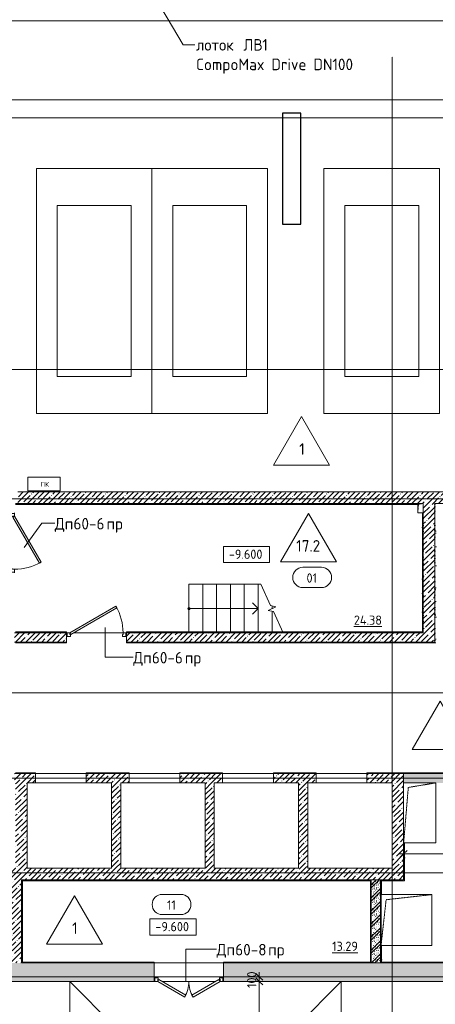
# Model space of a CAD drawing. Header units: millimetres. Extents: x -4136 to 63268, y -10605 to 130973.
# Tile 39 of 47: x 8437 to 17435, y 80105 to 101425. Entities that reach past the tile are written whole.
import ezdxf

# ---------------------------------------------------------------- set-up
doc = ezdxf.new("R2010")
doc.units = ezdxf.units.MM
for name, pattern in [('3_ Штрих_ 1 х 1 мм', [2, 1, -1]), ('4_ Штрихпунктир_ 10 х 2 мм', [14, 10, -2, 0, -2]), ('Штриховая', [5, 3, -2])]:
    doc.linetypes.add(name, pattern=pattern)
for name, color, linetype, lineweight in [('A-ANNO-DIMS', 7, 'Continuous', 5), ('A-ANNO-DIMS-100', 7, 'Continuous', 5), ('A-ANNO-NOTE', 7, 'Continuous', 5), ('A-AREA-IDEN', 7, 'Continuous', 5), ('A-DETL-GENF', 7, 'Continuous', 13), ('A-DOOR', 7, 'Continuous', 13), ('A-DOOR-FRAM', 7, 'Continuous', 13), ('A-DOOR-IDEN', 7, 'Continuous', 5), ('A-DOOR-OPNG', 7, 'Continuous', 13), ('A-FLOR', 7, 'Continuous', 13), ('A-FLOR-IDEN', 7, 'Continuous', 5), ('A-GENM', 7, 'Continuous', 13), ('A-WALL', 7, 'Continuous', 13), ('A-WALL-PATT', 7, 'Continuous', 13), ('C-PRKG', 7, 'Continuous', 13), ('G-ANNO-DIMS', 7, 'Continuous', 5), ('G-ANNO-TEXT', 7, 'Continuous', 5), ('I-WALL', 7, 'Continuous', 13), ('M-EQPM', 7, 'Continuous', 13), ('S-COLS', 7, 'Continuous', 25), ('S-GRID', 7, 'Continuous', 5), ('S-STRS', 7, 'Continuous', 13), ('S-STRS-ANNO', 7, 'Continuous', 5), ('S-STRS-MBND', 7, 'Continuous', 13)]:
    doc.layers.add(name, color=color, linetype=linetype, lineweight=lineweight)
doc.styles.add('GOST Common', font='GOST_Common.ttf', dxfattribs={"height": 100})
doc.styles.add('GOST Common_2', font='GOST_Common.ttf', dxfattribs={"height": 250})
doc.styles.add('GOST Common_3', font='GOST_Common.ttf', dxfattribs={"height": 200})
doc.dimstyles.new('2_мм', dxfattribs={"dimscale": 304.8, "dimtxt": 201.142999, "dimasz": 0.492126, "dimexe": 0.328084, "dimexo": 0.492126, "dimgap": 0, "dimtad": 1, "dimdec": 0, "dimdsep": 46, "dimtxsty": 'GOST Common_3', "dimblk1": 'OBLIQUE', "dimblk2": 'OBLIQUE', "dimsah": 1, "dimcen": 0.09, "dimdle": 0.328084, "dimadec": 5, "dimazin": 2, "dimtfac": 1, "dimtdec": 4, "dimtix": 1, "dimtmove": 0, "dimatfit": 3, "dimfxl": 1, "dimtvp": 1, "dimtolj": 1, "dimtzin": 0, "dimarcsym": 2})
pattern_1 = [(0, (0, 0), (203.2, 50.8), [3.353, -149.047, 3.353, -149.047, -812.8]), (0, (0, 0), (203.2, 50.8), [-304.8, 3.353, -301.447, 3.353, -149.047, -355.6]), (0, (0, 0), (203.2, 50.8), [-762, 3.353, -98.247, 3.353, -250.647]), (120, (76.2, 25.4), (-145.59409, 150.576362), [3.353, -149.047, 3.353, -149.047, -812.8]), (120, (76.2, 25.4), (-145.59409, 150.576362), [-304.8, 3.353, -301.447, 3.353, -149.047, -355.6]), (120, (76.2, 25.4), (-145.59409, 150.576362), [-762, 3.353, -98.247, 3.353, -250.647]), (240, (101.6, 127), (-57.60591, -201.376362), [3.353, -149.047, 3.353, -149.047, -812.8]), (240, (101.6, 127), (-57.60591, -201.376362), [-304.8, 3.353, -301.447, 3.353, -149.047, -355.6]), (240, (101.6, 127), (-57.60591, -201.376362), [-762, 3.353, -98.247, 3.353, -250.647])]
pattern_2 = [(135, (150.28, 188.64), (-282.8427, 3e-14), [5, -395]), (135, (174.9, 237.36), (-282.8427, 3e-14), [5, -395]), (135, (211.96, 236.53), (-282.8427, 3e-14), [5, -395]), (135, (114.96, 223.96), (-282.8427, 3e-14), [5, -395]), (135, (77.54, 223.96), (-282.8427, 3e-14), [5, -395]), (135, (57.44, 184.52), (-282.8427, 3e-14), [5, -395]), (135, (66.21, 142.9), (-282.8427, 3e-14), [5, -395]), (135, (107.33, 161), (-282.8427, 3e-14), [5, -395]), (135, (99.08, 130.94), (-282.8427, 3e-14), [5, -395]), (135, (22.6, 136.46), (-282.8427, 3e-14), [5, -395]), (135, (21.16, 168.08), (-282.8427, 3e-14), [5, -395]), (135, (46.13, 96.12), (-282.8427, 3e-14), [5, -395]), (135, (3.54, 74.6), (-282.8427, 3e-14), [5, -395]), (135, (40.3, 47.56), (-282.8427, 3e-14), [5, -395]), (135, (39.77, 18.47), (-282.8427, 3e-14), [5, -395]), (135, (76.94, 37.28), (-282.8427, 3e-14), [5, -395]), (135, (114.18, 62.4), (-282.8427, 3e-14), [5, -395]), (135, (139.87, 90.2), (-282.8427, 3e-14), [5, -395]), (135, (141.44, 15.82), (-282.8427, 3e-14), [5, -395]), (135, (188.69, 26.73), (-282.8427, 3e-14), [5, -395]), (135, (176.14, 51.36), (-282.8427, 3e-14), [5, -395]), (135, (177.03, 0), (-282.8427, 3e-14), [5, -395]), (135, (276.61, 8.22), (-282.8427, 3e-14), [5, -395]), (135, (271.19, 31.72), (-282.8427, 3e-14), [5, -395]), (135, (268.29, 119.65), (-282.8427, 3e-14), [5, -395]), (135, (237.92, 101.95), (-282.8427, 3e-14), [5, -395]), (135, (237.92, 158.27), (-282.8427, 3e-14), [5, -395]), (135, (260.4, 204.35), (-282.8427, 3e-14), [5, -395]), (135, (275.54, 235.4), (-282.8427, 3e-14), [5, -395]), (135, (117.62, 268.96), (-282.8427, 3e-14), [5, -395]), (135, (203.62, 273.83), (-282.8427, 3e-14), [5, -395]), (135, (47.24, 279.3), (-282.8427, 3e-14), [5, -395]), (135, (23.2, 266.16), (-282.8427, 3e-14), [5, -395]), (135, (42.78, 232.52), (-282.8427, 3e-14), [5, -395]), (135, (177.76, 90.57), (-282.8427, 3e-14), [5, -395]), (135, (181.12, 121.8), (-282.8427, 3e-14), [5, -395]), (135, (206.73, 172.06), (-282.8427, 3e-14), [5, -395]), (135, (143.14, 136.62), (-282.8427, 3e-14), [5, -395]), (135, (211.51, 131.86), (-282.8427, 3e-14), [5, -395]), (135, (81.47, 95.1), (-282.8427, 3e-14), [5, -395]), (135, (235.13, 60.46), (-282.8427, 3e-14), [5, -395]), (135, (242.24, 4.89), (-282.8427, 3e-14), [5, -395]), (45, (0, 106.07), (-282.8427, 0), []), (45, (106.07, 0), (-282.8427, 0), []), (45, (176.78, 0), (-282.8427, 0), []), (45, (0, 176.78), (-282.8427, 0), [])]
pattern_3 = [(45, (0, 0), (-114.04925, 114.04925), []), (45, (114.05, 0), (-114.04925, 114.04925), [201.612, -40.322, 3.353, -36.97])]

# ---------------------------------------------------------------- blocks, each defined once
blk = doc.blocks.new('Наметкина 10_РД_АР_П_Отделка_R21_rvt-1--02_Подвал_МП_часть А')
at = {"layer": 'A-WALL-PATT', "lineweight": 5}
h = blk.add_hatch(dxfattribs=at)
h.set_pattern_fill('FP_16', color=256, style=0, pattern_type=2)
h.set_pattern_definition(pattern_1)
h.paths.add_polyline_path([(17055, 90930), (17055, 90950), (8345, 90950), (8345, 90930), (13144, 90930)])
h = blk.add_hatch(dxfattribs=at)
h.set_pattern_fill('FP_16', color=256, style=0, pattern_type=2)
h.set_pattern_definition(pattern_1)
h.paths.add_polyline_path([(17425, 87930), (17445, 87930), (17445, 90950), (17425, 90950), (17425, 87950)])
h = blk.add_hatch(dxfattribs=at)
h.set_pattern_fill('FP_16', color=256, style=0, pattern_type=2)
h.set_pattern_definition(pattern_1)
h.paths.add_polyline_path([(17175, 88150), (17175, 90750), (17155, 90750), (17155, 88150)])
h = blk.add_hatch(dxfattribs=at)
h.set_pattern_fill('FP_16', color=256, style=0, pattern_type=2)
h.set_pattern_definition(pattern_1)
h.paths.add_polyline_path([(17175, 88150), (17175, 88170), (14786, 88170), (14786, 88150)])
h.paths.add_polyline_path([(13144, 88150), (14200, 88150), (14200, 88170), (10750, 88170), (10750, 88150)])
h.paths.add_polyline_path([(8345, 88150), (9450, 88150), (9450, 88170), (8345, 88170)])
h = blk.add_hatch(dxfattribs=at)
h.set_pattern_fill('FP_16', color=256, style=0, pattern_type=2)
h.set_pattern_definition(pattern_1)
h.paths.add_polyline_path([(17425, 87930), (17425, 87950), (10750, 87950), (10750, 87930), (16585, 87930)])
h.paths.add_polyline_path([(9450, 87930), (9450, 87950), (8345, 87950), (8345, 87930)])
h = blk.add_hatch(dxfattribs=at)
h.set_pattern_fill('FP_16', color=256, style=0, pattern_type=2)
h.set_pattern_definition(pattern_1)
h.paths.add_polyline_path([(14855, 85100), (14855, 85120), (13930, 85120), (13930, 85100)])
h.paths.add_polyline_path([(15955, 85100), (16750, 85100), (16750, 85120), (15955, 85120)])
h.paths.add_polyline_path([(10805, 85100), (10805, 85120), (9880, 85120), (9880, 85100)])
h.paths.add_polyline_path([(11905, 85100), (12830, 85100), (12830, 85120), (11905, 85120)])
h.paths.add_polyline_path([(8345, 85100), (8780, 85100), (8780, 85120), (8345, 85120)])
h = blk.add_hatch(dxfattribs=at)
h.set_pattern_fill('FP_16', color=256, style=0, pattern_type=2)
h.set_pattern_definition(pattern_1)
h.paths.add_polyline_path([(21350, 85100), (21350, 85120), (16750, 85120), (16750, 85100), (20025, 85100)])
h = blk.add_hatch(dxfattribs=at)
h.set_pattern_fill('FP_16', color=256, style=0, pattern_type=2)
h.set_pattern_definition(pattern_1)
h.paths.add_polyline_path([(16770, 82780), (16770, 83600), (16750, 83600), (16750, 82780)])
h = blk.add_hatch(dxfattribs=at)
h.set_pattern_fill('FP_16', color=256, style=0, pattern_type=2)
h.set_pattern_definition(pattern_1)
h.paths.add_polyline_path([(16750, 82780), (16750, 82800), (16250, 82800), (16250, 82780), (16585, 82780)])
h = blk.add_hatch(dxfattribs=at)
h.set_pattern_fill('FP_16', color=256, style=0, pattern_type=2)
h.set_pattern_definition(pattern_1)
h.paths.add_polyline_path([(16270, 81000), (16270, 81380), (16260, 81380), (16260, 82480), (16270, 82480), (16270, 82800), (16250, 82800), (16250, 81000), (16260, 81000)])
h = blk.add_hatch(dxfattribs=at)
h.set_pattern_fill('FP_16', color=256, style=0, pattern_type=2)
h.set_pattern_definition(pattern_1)
h.paths.add_polyline_path([(26575, 81000), (26575, 81020), (16250, 81020), (16250, 81000), (20025, 81000)])
at = {"layer": 'A-WALL'}
for p, q in [((17055, 90950), (8345, 90950)), ((8345, 90930), (17055, 90930)), ((17425, 90950), (17425, 87950)), ((17445, 90950), (17425, 90950)), ((17155, 90750), (17155, 88150)), ((17175, 88150), (17175, 90750)), ((9450, 88170), (8345, 88170)), ((8345, 88150), (9450, 88150)), ((9450, 88150), (9450, 88170)), ((14200, 88170), (10750, 88170)), ((10750, 88170), (10750, 88150)), ((10750, 88150), (14200, 88150)), ((14200, 88150), (14200, 88170)), ((14200, 88170), (14786, 88170)), ((17175, 88170), (14786, 88170)), ((14786, 88170), (14786, 88150)), ((14786, 88150), (17175, 88150)), ((17155, 88150), (17175, 88150)), ((17175, 88150), (17175, 88170)), ((9450, 87950), (8345, 87950)), ((8345, 87930), (9450, 87930)), ((9450, 87930), (9450, 87950)), ((17425, 87950), (10750, 87950)), ((10750, 87950), (10750, 87930)), ((10750, 87930), (17425, 87930)), ((17425, 87930), (17445, 87930)), ((8780, 85120), (8345, 85120)), ((8345, 85100), (8780, 85100)), ((8780, 85100), (8780, 85120)), ((10805, 85120), (9880, 85120)), ((9880, 85120), (9880, 85100)), ((9880, 85100), (10805, 85100)), ((10805, 85100), (10805, 85120)), ((12830, 85120), (11905, 85120)), ((11905, 85120), (11905, 85100)), ((11905, 85100), (12830, 85100)), ((12830, 85100), (12830, 85120)), ((14855, 85120), (13930, 85120)), ((13930, 85120), (13930, 85100)), ((13930, 85100), (14855, 85100)), ((14855, 85100), (14855, 85120)), ((16750, 85120), (15955, 85120)), ((15955, 85120), (15955, 85100)), ((15955, 85100), (16750, 85100)), ((16750, 85100), (16750, 85120)), ((21350, 85120), (16750, 85120)), ((16750, 85120), (16750, 85100)), ((16750, 85100), (21350, 85100)), ((16750, 83600), (16750, 82800)), ((16770, 82780), (16770, 83600)), ((8475, 82800), (8475, 81000)), ((8495, 82800), (8475, 82800)), ((8495, 81020), (8495, 82800)), ((16030, 82800), (8495, 82800)), ((8495, 82800), (8495, 82780)), ((8495, 82780), (16030, 82780)), ((16050, 82800), (16030, 82800)), ((16030, 82780), (16030, 81020)), ((16050, 82780), (16050, 82800)), ((16050, 81020), (16050, 82780)), ((16750, 82800), (16250, 82800)), ((16250, 82800), (16250, 82780)), ((16250, 82800), (16250, 81000)), ((16270, 82800), (16250, 82800)), ((16250, 82780), (16750, 82780)), ((16270, 82480), (16270, 82800)), ((16750, 82780), (16770, 82780)), ((16270, 81000), (16270, 81380)), ((11350, 81020), (8495, 81020)), ((11350, 81000), (11350, 81020)), ((16030, 81020), (12850, 81020)), ((12850, 81020), (12850, 81000)), ((16050, 81000), (16050, 81020)), ((26555, 81020), (16250, 81020)), ((16250, 81020), (16250, 81000)), ((8475, 81000), (8495, 81000)), ((8495, 81000), (11350, 81000)), ((12850, 81000), (16030, 81000)), ((16030, 81000), (16050, 81000)), ((16250, 81000), (16270, 81000)), ((16250, 81000), (26575, 81000))]:
    blk.add_line(p, q, dxfattribs=at)
at = {"layer": 'A-WALL', "lineweight": 25}
for p, q in [((16030, 82800), (16030, 82780)), ((16030, 81020), (16030, 81000))]:
    blk.add_line(p, q, dxfattribs=at)
blk = doc.blocks.new('КР-Проем - Настраиваемый-4829894--02_Подвал_МП_часть А')
at = {"layer": 'A-DOOR-OPNG'}
for p, q in [((-550, 100), (550, 100)), ((-550, -100), (550, -100))]:
    blk.add_line(p, q, dxfattribs=at)
blk = doc.blocks.new('АР_Машиноместо - 4900x2400_М__5300х2500_-V11--02_Подвал_МП_часть А')
at = {"layer": 'C-PRKG'}
for p, q in [((2500, 0), (0, 0)), ((0, 0), (0, -5300)), ((2500, 0), (2500, -5300)), ((450, -800), (450, -4500)), ((450, -800), (2050, -800)), ((2050, -800), (2050, -4500)), ((450, -4500), (2050, -4500)), ((2500, -5300), (0, -5300))]:
    blk.add_line(p, q, dxfattribs=at)
blk = doc.blocks.new('АР_Машиноместо - 4900x2400_М__5300х2500_-3113489--02_Подвал_МП_часть А')
at = {"layer": 'C-PRKG'}
for p, q in [((2500, 5300), (0, 5300)), ((0, 0), (0, 5300)), ((2500, 0), (2500, 5300)), ((450, 4500), (2050, 4500)), ((450, 800), (450, 4500)), ((2050, 800), (2050, 4500)), ((450, 800), (2050, 800)), ((2500, 0), (0, 0))]:
    blk.add_line(p, q, dxfattribs=at)
blk = doc.blocks.new('АР_Дверь однопольная - 1300х2100h_лест__лифт_ холл-4726085--02_Подвал_МП_часть А')
at = {"layer": 'A-DOOR'}
for p, q in [((421, 700), (-575, 125)), ((-555, 90), (441, 665)), ((441, 665), (421, 700)), ((-575, 125), (-555, 90))]:
    blk.add_line(p, q, dxfattribs=at)
at = {"layer": 'A-DOOR', "lineweight": 5}
blk.add_arc((-575, 125), 1150, 360, 30, dxfattribs=at)
at = {"layer": 'A-DOOR-FRAM'}
for p, q in [((-635, 125), (-650, 125)), ((-635, 45), (-650, 45)), ((-575, 125), (-635, 125)), ((-635, 125), (-635, 45)), ((-635, 45), (-565, 45)), ((-575, 85), (-575, 125)), ((-565, 85), (-575, 85)), ((-565, 45), (-565, 85)), ((575, 85), (565, 85)), ((565, 85), (565, 45)), ((565, 45), (635, 45)), ((635, 125), (575, 125)), ((575, 125), (575, 85)), ((635, 45), (635, 125)), ((635, 125), (650, 125)), ((635, 45), (650, 45))]:
    blk.add_line(p, q, dxfattribs=at)
blk = doc.blocks.new('АР_Дверь однопольная - 1300х2100h_лест__лифт_ холл-4726120--02_Подвал_МП_часть А')
at = {"layer": 'A-DOOR'}
for p, q in [((421, 675), (-575, 100)), ((-555, 65), (441, 640)), ((441, 640), (421, 675)), ((-575, 100), (-555, 65))]:
    blk.add_line(p, q, dxfattribs=at)
at = {"layer": 'A-DOOR', "lineweight": 5}
blk.add_arc((-575, 100), 1150, 360, 30, dxfattribs=at)
at = {"layer": 'A-DOOR-FRAM'}
for p, q in [((-635, 100), (-650, 100)), ((-635, 20), (-650, 20)), ((-575, 100), (-635, 100)), ((-635, 100), (-635, 20)), ((-635, 20), (-565, 20)), ((-575, 60), (-575, 100)), ((-565, 60), (-575, 60)), ((-565, 20), (-565, 60)), ((575, 60), (565, 60)), ((565, 60), (565, 20)), ((565, 20), (635, 20)), ((635, 100), (575, 100)), ((575, 100), (575, 60)), ((635, 20), (635, 100)), ((635, 100), (650, 100)), ((635, 20), (650, 20))]:
    blk.add_line(p, q, dxfattribs=at)
blk = doc.blocks.new('АР_Дверь двупольная - 1500х2100h_675_675__техн_-3159169--02_Подвал_МП_часть А')
at = {"layer": 'A-DOOR'}
for p, q in [((-675, 200), (-90, 537)), ((-65, 494), (-650, 157)), ((-90, 537), (-65, 494)), ((90, 537), (65, 494)), ((65, 494), (650, 157)), ((675, 200), (90, 537)), ((-650, 157), (-675, 200)), ((650, 157), (675, 200))]:
    blk.add_line(p, q, dxfattribs=at)
at = {"layer": 'A-DOOR', "lineweight": 5}
for centre, start, end in [((-675, 200), 0, 30), ((675, 200), 150, 180)]:
    blk.add_arc(centre, 675, start, end, dxfattribs=at)
at = {"layer": 'A-DOOR-FRAM'}
for p, q in [((-735, 200), (-750, 200)), ((-735, 120), (-750, 120)), ((-735, 200), (-675, 200)), ((-735, 120), (-735, 200)), ((-665, 120), (-735, 120)), ((-675, 200), (-675, 150)), ((-675, 150), (-665, 150)), ((-665, 150), (-665, 120)), ((675, 150), (665, 150)), ((665, 150), (665, 120)), ((665, 120), (735, 120)), ((735, 200), (675, 200)), ((675, 200), (675, 150)), ((735, 120), (735, 200)), ((735, 200), (750, 200)), ((735, 120), (750, 120))]:
    blk.add_line(p, q, dxfattribs=at)
blk = doc.blocks.new('АР_Канал вертикальный прямоугольный - ОВ-6392402--02_Подвал_МП_часть А')
at = {"layer": 'A-DETL-GENF', "linetype": '3_ Штрих_ 1 х 1 мм'}
for p, q in [((350, 650), (-350, 650)), ((-350, 650), (-350, -650)), ((-250, 550), (350, 650)), ((350, -650), (350, 650)), ((-350, -650), (-250, 550)), ((-350, -650), (350, -650))]:
    blk.add_line(p, q, dxfattribs=at)
at = {"layer": 'M-EQPM'}
for p, q in [((-350, -650), (-350, 650)), ((-350, 650), (350, 650)), ((350, 650), (350, -650)), ((350, -650), (-350, -650))]:
    blk.add_line(p, q, dxfattribs=at)
blk = doc.blocks.new('АР_Канал вертикальный прямоугольный - ОВ-6392405--02_Подвал_МП_часть А')
at = {"layer": 'A-DETL-GENF', "linetype": '3_ Штрих_ 1 х 1 мм'}
for p, q in [((550, 550), (-550, 550)), ((-550, 550), (-550, -550)), ((-550, -550), (-440, 440)), ((-440, 440), (550, 550)), ((550, -550), (550, 550)), ((-550, -550), (550, -550))]:
    blk.add_line(p, q, dxfattribs=at)
at = {"layer": 'M-EQPM'}
for p, q in [((-550, -550), (-550, 550)), ((-550, 550), (550, 550)), ((550, 550), (550, -550)), ((550, -550), (-550, -550))]:
    blk.add_line(p, q, dxfattribs=at)
blk = doc.blocks.new('АР_Канал вертикальный прямоугольный - ПК-3252217--02_Подвал_МП_часть А')
at = {"layer": 'A-DETL-GENF', "linetype": '3_ Штрих_ 1 х 1 мм'}
for p, q in [((350, 150), (-350, 150)), ((-350, 150), (-350, -150)), ((350, -150), (350, 150)), ((-350, -150), (350, -150))]:
    blk.add_line(p, q, dxfattribs=at)
at = {"layer": 'M-EQPM'}
for p, q in [((-350, -150), (-350, 150)), ((-350, 150), (350, 150)), ((350, 150), (350, -150)), ((350, -150), (-350, -150))]:
    blk.add_line(p, q, dxfattribs=at)
blk = doc.blocks.new('АР_Канал вертикальный прямоугольный - ОВО-5414606--02_Подвал_МП_часть А')
at = {"layer": 'A-DETL-GENF'}
blk.add_hatch(color=256, dxfattribs=at).paths.add_polyline_path([(-60, -100), (-44, 84), (60, 100), (-60, 100)])
at = {"layer": 'A-DETL-GENF', "linetype": '3_ Штрих_ 1 х 1 мм'}
for p, q in [((60, 100), (-60, 100)), ((-60, 100), (-60, -100)), ((60, 100), (-60, 100)), ((-60, 100), (-60, -100)), ((-60, -100), (-44, 84)), ((-60, -100), (-44, 84)), ((-44, 84), (60, 100)), ((-44, 84), (60, 100)), ((60, -100), (60, 100)), ((-60, -100), (60, -100))]:
    blk.add_line(p, q, dxfattribs=at)
at = {"layer": 'M-EQPM'}
for p, q in [((-60, -100), (-60, 100)), ((-60, 100), (60, 100)), ((60, 100), (60, -100)), ((60, -100), (-60, -100))]:
    blk.add_line(p, q, dxfattribs=at)
blk = doc.blocks.new('АР-Заполнение деф_ шва - Д_ш_-4425338--02_Подвал_МП_часть А')
at = {"layer": 'A-GENM'}
blk.add_line((0, 25), (43650, 25), dxfattribs=at)
blk = doc.blocks.new('Марка помещения _Номер_ - 2 мм-68851--02_Подвал_МП_часть А')
at = {"layer": 'A-AREA-IDEN'}
for p, q in [((-2.03, 2.21), (1.97, 2.21)), ((-2.03, -2.19), (1.97, -2.19))]:
    blk.add_line(p, q, dxfattribs=at)
for centre, start, end in [((-2.03, 0.01), 90, 270), ((1.97, 0.01), 270, 90)]:
    blk.add_arc(centre, 2.2, start, end, dxfattribs=at)
blk = doc.blocks.new('DIMBLOCK147--02_Подвал_МП_часть А')
at = {"layer": 'A-ANNO-DIMS-100'}
for p, q in [((13667, 80600), (13523, 80600)), ((13623, 77660), (13623, 80600)), ((13623, 80600), (13667, 80600)), ((12890, 77660), (13723, 77660)), ((13623, 77660), (12890, 77660))]:
    blk.add_line(p, q, dxfattribs=at)
at = {"layer": 'A-ANNO-DIMS-100', "lineweight": 25}
for p, q in [((13623, 80600), (13548, 80675)), ((13623, 80600), (13698, 80525)), ((13623, 77660), (13548, 77735)), ((13623, 77660), (13698, 77585))]:
    blk.add_line(p, q, dxfattribs=at)
at = {"layer": 'A-ANNO-DIMS-100', "color": 0, "insert": (13361, 78840), "char_height": 200, "width": 695.48, "attachment_point": 1, "rotation": 90, "line_spacing_factor": 1.022761, "style": 'GOST Common_3'}
blk.add_mtext('2940', dxfattribs=at)
blk = doc.blocks.new('_Oblique')
at = {"color": 0, "linetype": 'ByBlock', "lineweight": -2}
blk.add_line((-0.5, -0.5), (0.5, 0.5), dxfattribs=at)
blk = doc.blocks.new('DIMBLOCK148--02_Подвал_МП_часть А')
at = {"layer": 'A-ANNO-DIMS-100'}
for p, q in [((13667, 80700), (13523, 80700)), ((13667, 80600), (13523, 80600)), ((13623, 80600), (13623, 80800)), ((13623, 80700), (13667, 80700)), ((13623, 80600), (13667, 80600))]:
    blk.add_line(p, q, dxfattribs=at)
at = {"layer": 'A-ANNO-DIMS-100', "lineweight": 25}
for p, q in [((13623, 80700), (13548, 80775)), ((13623, 80600), (13548, 80675)), ((13623, 80700), (13698, 80625)), ((13623, 80600), (13698, 80525))]:
    blk.add_line(p, q, dxfattribs=at)
at = {"layer": 'A-ANNO-DIMS-100', "color": 0, "insert": (13361, 80459), "char_height": 200, "width": 458.2, "attachment_point": 1, "rotation": 90, "line_spacing_factor": 1.022761, "style": 'GOST Common_3'}
blk.add_mtext('100', dxfattribs=at)
blk = doc.blocks.new('DIMBLOCK190--02_Подвал_МП_часть А')
at = {"layer": 'A-ANNO-DIMS-100'}
for p, q in [((16650, 83363), (20625, 83363)), ((16750, 83320), (16750, 83463)), ((16750, 83363), (16750, 83320)), ((20625, 83320), (20625, 83463)), ((20625, 83363), (20625, 83320))]:
    blk.add_line(p, q, dxfattribs=at)
at = {"layer": 'A-ANNO-DIMS-100', "lineweight": 25}
for p, q in [((16750, 83363), (16675, 83288)), ((16750, 83363), (16825, 83438)), ((20625, 83363), (20550, 83288)), ((20625, 83363), (20700, 83438))]:
    blk.add_line(p, q, dxfattribs=at)
at = {"layer": 'A-ANNO-DIMS-100', "color": 0, "insert": (18408, 83625), "char_height": 200, "width": 670.93, "attachment_point": 1, "line_spacing_factor": 1.022761, "style": 'GOST Common_3'}
blk.add_mtext('3875', dxfattribs=at)
blk = doc.blocks.new('Марка полов - Марка полов-4106608--02_Подвал_МП_часть А')
at = {"layer": 'A-FLOR-IDEN'}
for p, q in [((0, 7), (-6.06, -3.5)), ((6.06, -3.5), (0, 7)), ((-6.06, -3.5), (6.06, -3.5))]:
    blk.add_line(p, q, dxfattribs=at)
blk = doc.blocks.new('Высотные отметки - Frame_2-749557--02_Подвал_МП_часть А')
at = {"layer": 'G-ANNO-DIMS'}
for p, q in [((-5, 3.5), (-5, 0)), ((5, 3.5), (-5, 3.5)), ((5, 0), (5, 3.5)), ((-5, 0), (5, 0))]:
    blk.add_line(p, q, dxfattribs=at)

msp = doc.modelspace()

# ---------------------------------------------------------------- hatches: boundary and pattern name
at = {"layer": 'A-WALL-PATT', "lineweight": 5}
h = msp.add_hatch(dxfattribs=at)
h.set_pattern_fill('FP_3', color=256, style=0, pattern_type=2)
h.set_pattern_definition(pattern_3)
h.paths.add_polyline_path([(23200, 90950), (23200, 91200), (8400, 91200), (8400, 90950), (22950, 90950)])
h = msp.add_hatch(dxfattribs=at)
h.set_pattern_fill('FP_3', color=256, style=0, pattern_type=2)
h.set_pattern_definition(pattern_3)
h.paths.add_polyline_path([(17175, 87950), (17425, 87950), (17425, 90950), (17175, 90950), (17175, 88003.491563)])
h = msp.add_hatch(dxfattribs=at)
h.set_pattern_fill('FP_3', color=256, style=0, pattern_type=2)
h.set_pattern_definition(pattern_3)
h.paths.add_polyline_path([(17175, 87950), (17175, 88150), (10750, 88150), (10750, 87950), (16584.676298, 87950)])
h.paths.add_polyline_path([(8325, 87950), (9450, 87950), (9450, 88150), (8325, 88150), (8325, 88003.491563)])
h = msp.add_hatch(dxfattribs=at)
h.set_pattern_fill('FP_3', color=256, style=0, pattern_type=2)
h.set_pattern_definition(pattern_3)
h.paths.add_polyline_path([(14855, 84900), (14855, 85100), (13930, 85100), (13930, 84900), (14675, 84900)])
h.paths.add_polyline_path([(16500, 84900), (16500, 85100), (15955, 85100), (15955, 84900)])
h.paths.add_polyline_path([(8780, 84900), (8780, 85100), (8325, 85100), (8325, 84900), (8600, 84900)])
h.paths.add_polyline_path([(9880, 84900), (10805, 84900), (10805, 85100), (9880, 85100)])
h.paths.add_polyline_path([(11905, 84900), (12830, 84900), (12830, 85100), (11905, 85100)])
h = msp.add_hatch(dxfattribs=at)
h.set_pattern_fill('FP_3', color=256, style=0, pattern_type=2)
h.set_pattern_definition(pattern_3)
h.paths.add_polyline_path([(16584.676298, 83050), (16750, 83050), (16750, 85100), (16500, 85100), (16500, 83050)])
h = msp.add_hatch(dxfattribs=at)
h.set_pattern_fill('FP_1', color=256, style=0, pattern_type=2)
h.set_pattern_definition(pattern_2)
h.paths.add_polyline_path([(16750, 84900), (21350, 84900), (21350, 85100), (16750, 85100)])
h = msp.add_hatch(dxfattribs=at)
h.set_pattern_fill('FP_3', color=256, style=0, pattern_type=2)
h.set_pattern_definition(pattern_3)
h.paths.add_polyline_path([(8600, 83050), (8600, 84900), (8350, 84900), (8350, 83050)])
h = msp.add_hatch(dxfattribs=at)
h.set_pattern_fill('FP_3', color=256, style=0, pattern_type=2)
h.set_pattern_definition(pattern_3)
h.paths.add_polyline_path([(10625, 83050), (10625, 84900), (10425, 84900), (10425, 83050)])
h = msp.add_hatch(dxfattribs=at)
h.set_pattern_fill('FP_3', color=256, style=0, pattern_type=2)
h.set_pattern_definition(pattern_3)
h.paths.add_polyline_path([(12650, 83050), (12650, 84900), (12450, 84900), (12450, 83050)])
h = msp.add_hatch(dxfattribs=at)
h.set_pattern_fill('FP_3', color=256, style=0, pattern_type=2)
h.set_pattern_definition(pattern_3)
h.paths.add_polyline_path([(14675, 83050), (14675, 84900), (14475, 84900), (14475, 83050)])
h = msp.add_hatch(dxfattribs=at)
h.set_pattern_fill('FP_3', color=256, style=0, pattern_type=2)
h.set_pattern_definition(pattern_3)
h.paths.add_polyline_path([(16750, 82800), (16750, 83050), (8075, 83050), (8075, 82800), (16584.676298, 82800)])
h = msp.add_hatch(dxfattribs=at)
h.set_pattern_fill('FP_3', color=256, style=0, pattern_type=2)
h.set_pattern_definition(pattern_3)
h.paths.add_polyline_path([(8475, 81000), (8475, 82800), (8075, 82800), (8075, 81000)])
h = msp.add_hatch(dxfattribs=at)
h.set_pattern_fill('FP_1', color=256, style=0, pattern_type=2)
h.set_pattern_definition(pattern_2)
h.paths.add_polyline_path([(16250, 81000), (16250, 82800), (16050, 82800), (16050, 81000)])
h = msp.add_hatch(dxfattribs=at)
h.set_pattern_fill('FP_3', color=256, style=0, pattern_type=2)
h.set_pattern_definition(pattern_3)
h.paths.add_polyline_path([(26575, 80600), (26575, 81000), (12850, 81000), (12850, 80600), (20025.384868, 80600)])
h.paths.add_polyline_path([(11350, 80600), (11350, 81000), (6100, 81000), (6100, 80600), (9703.259158, 80600)])
at = {"layer": 'S-STRS-ANNO'}
h = msp.add_hatch(color=256, dxfattribs=at)
edge = h.paths.add_edge_path()
edge.add_arc((12100, 88675), 25, 0, 360)
msp.add_hatch(color=256, dxfattribs=at).paths.add_polyline_path([(12100, 88650), (12117.67767, 88657.32233), (12125, 88675), (12117.67767, 88692.67767), (12100, 88700), (12082.32233, 88692.67767), (12075, 88675), (12082.32233, 88657.32233)])

# ---------------------------------------------------------------- linework, layer by layer
at = {"layer": 'A-DOOR-IDEN'}
for p, q in [((8536.188332, 89994.589859), (8919.365496, 90524.896212)), ((8919.365496, 90524.896212), (9197.816939, 90524.896212)), ((10287.855369, 88261.169353), (10287.855369, 87624.078396)), ((10287.855369, 87624.078396), (10894.744382, 87624.078396)), ((12037.1411, 81302.122074), (12699.397069, 81302.122074)), ((12037.1411, 80600.549136), (12037.1411, 81302.122074))]:
    msp.add_line(p, q, dxfattribs=at)
at = {"layer": 'A-FLOR'}
for p, q in [((600, 101400), (44400, 101400)), ((46400, 99690), (600, 99690)), ((9465, 88150), (9450, 88150)), ((9465, 88150), (9450, 88150)), ((10675, 88150), (9605, 88150)), ((10675, 88150), (9605, 88150)), ((10750, 88150), (10735, 88150)), ((10750, 88150), (10735, 88150)), ((8780, 85100), (9880, 85100)), ((10805, 85100), (11905, 85100)), ((12830, 85100), (13930, 85100)), ((14855, 85100), (15955, 85100)), ((12360, 77760), (9520, 80600)), ((9520, 77150), (9520, 80600)), ((11525, 80600), (12675, 80600)), ((15400, 80600), (12560, 77760)), ((15400, 80600), (15400, 77150))]:
    msp.add_line(p, q, dxfattribs=at)
at = {"layer": 'A-WALL'}
for p, q in [((23200, 91200), (8400, 91200)), ((8400, 90950), (17055, 90950)), ((17425, 90950), (20200, 90950)), ((17425, 87950), (17425, 90950)), ((17175, 90750), (17175, 88150)), ((9450, 88150), (8325, 88150)), ((9450, 87950), (9450, 88150)), ((17175, 88150), (10750, 88150)), ((10750, 88150), (10750, 87950)), ((8325, 87950), (9450, 87950)), ((10750, 87950), (17425, 87950)), ((8780, 85100), (8325, 85100)), ((8780, 84900), (8780, 85100)), ((10805, 85100), (9880, 85100)), ((9880, 85100), (9880, 84900)), ((10805, 84900), (10805, 85100)), ((12830, 85100), (11905, 85100)), ((11905, 85100), (11905, 84900)), ((12830, 84900), (12830, 85100)), ((14855, 85100), (13930, 85100)), ((13930, 85100), (13930, 84900)), ((14855, 84900), (14855, 85100)), ((16750, 85100), (15955, 85100)), ((15955, 85100), (15955, 84900)), ((16750, 84900), (16750, 85100)), ((8600, 84900), (8780, 84900)), ((8600, 83050), (8600, 84900)), ((9880, 84900), (10425, 84900)), ((10425, 84900), (10425, 83050)), ((10625, 84900), (10805, 84900)), ((10625, 83050), (10625, 84900)), ((11905, 84900), (12450, 84900)), ((12450, 84900), (12450, 83050)), ((12650, 84900), (12830, 84900)), ((12650, 83050), (12650, 84900)), ((13930, 84900), (14475, 84900)), ((14475, 84900), (14475, 83050)), ((14675, 84900), (14855, 84900)), ((14675, 83050), (14675, 84900)), ((15955, 84900), (16500, 84900)), ((16500, 84900), (16500, 83050)), ((16750, 82800), (16750, 83600)), ((10425, 83050), (8600, 83050)), ((12450, 83050), (10625, 83050)), ((14475, 83050), (12650, 83050)), ((16500, 83050), (14675, 83050)), ((8475, 82800), (16750, 82800)), ((8475, 81000), (8475, 82800)), ((26575, 81000), (8475, 81000)), ((11350, 80600), (11350, 81000)), ((12850, 81000), (12850, 80600)), ((6100, 80600), (11365, 80600)), ((12835, 80600), (26575, 80600))]:
    msp.add_line(p, q, dxfattribs=at)
at = {"layer": 'G-ANNO-TEXT'}
for p, q in [((11187.342973, 102210.725603), (11977.461048, 100880.06119)), ((11977.461048, 100880.06119), (12229.642317, 100880.06119))]:
    msp.add_line(p, q, dxfattribs=at)
at = {"layer": 'I-WALL'}
for p, q in [((21350, 85100), (16750, 85100)), ((16050, 82800), (16050, 81000)), ((16250, 81000), (16250, 82800))]:
    msp.add_line(p, q, dxfattribs=at)
at = {"layer": 'S-COLS'}
for p, q in [((14125, 99400), (14125, 97000)), ((14525, 99400), (14125, 99400)), ((14525, 97000), (14525, 99400)), ((14125, 97000), (14525, 97000))]:
    msp.add_line(p, q, dxfattribs=at)
at = {"layer": 'S-GRID', "linetype": '4_ Штрихпунктир_ 10 х 2 мм'}
for p, q in [((16500, 31375.395721), (16500, 100620.828093)), ((47600, 99300), (-3336.345051, 99300)), ((38983.503377, 99300), (-2313.623038, 99300)), ((38983.503377, 93850), (-2313.623038, 93850)), ((38983.503377, 91050), (-2313.623038, 91050)), ((38983.503377, 86850), (-2313.623038, 86850)), ((38983.503377, 85000), (-2313.623038, 85000)), ((38983.503377, 82950), (-2313.623038, 82950)), ((38983.503377, 80700), (-2313.623038, 80700)), ((38983.503377, 80700), (-2313.623038, 80700))]:
    msp.add_line(p, q, dxfattribs=at)
at = {"layer": 'S-STRS'}
for p, q in [((12100, 89200), (12100, 88170)), ((12100, 89200), (12400, 89200)), ((12400, 89200), (12700, 89200)), ((12400, 89200), (12400, 88170)), ((12700, 89200), (13000, 89200)), ((12700, 89200), (12700, 88170)), ((13000, 89200), (13300, 89200)), ((13000, 89200), (13000, 88170)), ((13300, 89200), (13600, 89200)), ((13300, 89200), (13300, 88170)), ((13600, 89200), (13655.188479, 89200)), ((13600, 89200), (13600, 88170)), ((13900, 88735.269894), (13900, 88675)), ((13900, 88614.730106), (13900, 88170))]:
    msp.add_line(p, q, dxfattribs=at)
at = {"layer": 'S-STRS', "linetype": 'Штриховая'}
for p, q in [((12100, 89200), (12100, 88170)), ((12400, 89200), (12400, 88170)), ((12700, 89200), (12700, 88170)), ((13000, 89200), (13000, 88170)), ((13300, 89200), (13300, 88170)), ((13600, 89200), (13600, 88170)), ((13900, 88735.269894), (13900, 88675)), ((13900, 88614.730106), (13900, 88170))]:
    msp.add_line(p, q, dxfattribs=at)
at = {"layer": 'S-STRS-ANNO'}
for p, q in [((12082.32233, 88692.67767), (12075, 88675)), ((12100, 88700), (12082.32233, 88692.67767)), ((12117.67767, 88692.67767), (12100, 88700)), ((12125, 88675), (12117.67767, 88692.67767)), ((13600, 88675), (13475, 88800)), ((12075, 88675), (12082.32233, 88657.32233)), ((12082.32233, 88657.32233), (12100, 88650)), ((12100, 88675), (12400, 88675)), ((12100, 88650), (12117.67767, 88657.32233)), ((12117.67767, 88657.32233), (12125, 88675)), ((12400, 88675), (12700, 88675)), ((12700, 88675), (13000, 88675)), ((13000, 88675), (13300, 88675)), ((13300, 88675), (13600, 88675)), ((13600, 88675), (13475, 88550))]:
    msp.add_line(p, q, dxfattribs=at)
msp.add_circle((12100, 88675), 25, dxfattribs=at)
at = {"layer": 'S-STRS-MBND'}
for p, q in [((13868.30363, 88742.973084), (13655.188479, 89200)), ((13815.033645, 88635.379538), (13984.966355, 88714.620462)), ((13984.966355, 88714.620462), (13868.30363, 88742.973084)), ((13931.69637, 88607.026916), (13815.033645, 88635.379538)), ((14144.811521, 88150), (13931.69637, 88607.026916))]:
    msp.add_line(p, q, dxfattribs=at)

# ---------------------------------------------------------------- block references
at = {"lineweight": 5}
msp.add_blockref('Наметкина 10_РД_АР_П_Отделка_R21_rvt-1--02_Подвал_МП_часть А', (0, 0), dxfattribs=at)
at = {"layer": 'A-AREA-IDEN', "xscale": 99.99999999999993, "yscale": 99.99999999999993, "zscale": 99.99999999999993}
for p in [(14772.659151, 89346.786903), (11728.742619, 82265.05833)]:
    msp.add_blockref('Марка помещения _Номер_ - 2 мм-68851--02_Подвал_МП_часть А', p, dxfattribs=at)
at = {"layer": 'A-DOOR'}
for name, p, rotation in [('АР_Дверь однопольная - 1300х2100h_лест__лифт_ холл-4726085--02_Подвал_МП_часть А', (8200, 90100), 269.9999999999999), ('КР-Проем - Настраиваемый-4829894--02_Подвал_МП_часть А', (9330, 85000), 180), ('КР-Проем - Настраиваемый-4829894--02_Подвал_МП_часть А', (11355, 85000), 180), ('КР-Проем - Настраиваемый-4829894--02_Подвал_МП_часть А', (13380, 85000), 180), ('КР-Проем - Настраиваемый-4829894--02_Подвал_МП_часть А', (15405, 85000), 180), ('АР_Дверь двупольная - 1500х2100h_675_675__техн_-3159169--02_Подвал_МП_часть А', (12100, 80800), 180)]:
    msp.add_blockref(name, p, dxfattribs=dict(at, rotation=rotation))
msp.add_blockref('АР_Дверь однопольная - 1300х2100h_лест__лифт_ холл-4726120--02_Подвал_МП_часть А', (10100, 88050), dxfattribs=at)
at = {"layer": 'A-FLOR-IDEN', "xscale": 99.99999999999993, "yscale": 99.99999999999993, "zscale": 99.99999999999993}
for p in [(14541.090243, 92131.43226), (14689.284626, 90034.821156), (17543.461569, 85970.354363), (9622.409919, 81756.230496)]:
    msp.add_blockref('Марка полов - Марка полов-4106608--02_Подвал_МП_часть А', p, dxfattribs=at)
at = {"layer": 'A-GENM', "rotation": 180}
msp.add_blockref('АР-Заполнение деф_ шва - Д_ш_-4425338--02_Подвал_МП_часть А', (44350, 101425), dxfattribs=at)
at = {"layer": 'C-PRKG'}
for p in [(8800, 98200), (15025, 98200)]:
    msp.add_blockref('АР_Машиноместо - 4900x2400_М__5300х2500_-V11--02_Подвал_МП_часть А', p, dxfattribs=at)
at = {"layer": 'C-PRKG', "rotation": 180}
msp.add_blockref('АР_Машиноместо - 4900x2400_М__5300х2500_-3113489--02_Подвал_МП_часть А', (13800, 98200), dxfattribs=at)
at = {"layer": 'G-ANNO-DIMS', "xscale": 99.99999999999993, "yscale": 99.99999999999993, "zscale": 99.99999999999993}
for p in [(13348.257485, 89668.820044), (11757.990574, 81605.472901)]:
    msp.add_blockref('Высотные отметки - Frame_2-749557--02_Подвал_МП_часть А', p, dxfattribs=at)
at = {"layer": 'M-EQPM'}
for name, p in [('АР_Канал вертикальный прямоугольный - ПК-3252217--02_Подвал_МП_часть А', (8966.357624, 91370)), ('АР_Канал вертикальный прямоугольный - ОВО-5414606--02_Подвал_МП_часть А', (17115, 90850)), ('АР_Канал вертикальный прямоугольный - ОВ-6392402--02_Подвал_МП_часть А', (17100, 84250)), ('АР_Канал вертикальный прямоугольный - ОВ-6392405--02_Подвал_МП_часть А', (16810, 81930))]:
    msp.add_blockref(name, p, dxfattribs=at)

# ---------------------------------------------------------------- texts
at = {"layer": 'A-ANNO-NOTE', "insert": (8888.764368, 91413.609736), "char_height": 100, "width": 192.405, "attachment_point": 1, "style": 'GOST Common'}
msp.add_mtext('ПК', dxfattribs=at)
at = {"layer": 'A-AREA-IDEN', "char_height": 200, "attachment_point": 1, "style": 'GOST Common_3'}
for s, insert, width in [('01', (14647.144955, 89435.530085), 296.624375), ('\\L24.38', (15671.548315, 88522.874916), 793.670625), ('11', (11626.728423, 82353.801512), 240.50625), ('\\L13.29', (15201.816925, 81461.731966), 713.501875)]:
    msp.add_mtext(s, dxfattribs=dict(at, insert=insert, width=width))
at = {"layer": 'A-DOOR-IDEN', "char_height": 250, "attachment_point": 1, "style": 'GOST Common_2'}
for s, insert, width in [('Дп', (9197.816939, 90635.823296), 489.029375), ('60-6', (9601.306523, 90635.823296), 865.8225), ('пр', (10315.681523, 90635.823296), 432.91125), ('Дп', (10894.744382, 87735.005479), 489.029375), ('60-6', (11298.233965, 87735.005479), 865.8225), ('пр', (12012.608965, 87735.005479), 432.91125), ('Дп', (12699.397069, 81413.049157), 489.029375), ('60-8', (13102.886652, 81413.049157), 865.8225), ('пр', (13817.261652, 81413.049157), 432.91125)]:
    msp.add_mtext(s, dxfattribs=dict(at, insert=insert, width=width))
at = {"layer": 'A-FLOR-IDEN', "char_height": 250, "attachment_point": 1, "style": 'GOST Common_2'}
for s, insert, width in [('\\fGOST Common|b0|i0|c204|p34|;1', (14490.213959, 92253.493932), 152.320625), ('17.2', (14423.908342, 90156.882829), 673.4175), ('\\fGOST Common|b0|i0|c204|p34|;1', (9571.533636, 81878.292168), 152.320625)]:
    msp.add_mtext(s, dxfattribs=dict(at, insert=insert, width=width))
at = {"layer": 'G-ANNO-DIMS', "char_height": 200, "width": 917.17566319, "attachment_point": 1, "line_spacing_factor": 1.022761, "style": 'GOST Common_3'}
for insert in [(12966.100959, 89950.185705), (11375.834048, 81886.838562)]:
    msp.add_mtext('-9.600', dxfattribs=dict(at, insert=insert))
at = {"layer": 'G-ANNO-TEXT', "char_height": 250, "attachment_point": 1, "style": 'GOST Common_2'}
for s, insert, width in [('лоток', (12254.642317, 101005.06119), 1138.39625), ('\\fGOST Common|b0|i0|c204|p34|; ', (13193.913151, 101005.06119), 104.219375), ('ЛВ', (13279.902734, 101005.06119), 497.04625), ('\\fGOST Common|b0|i0|c204|p34|;1', (13690.006901, 101005.06119), 152.320625), ('CompoMax Drive DN100', (12254.642317, 100581.727857), 4064.555625)]:
    msp.add_mtext(s, dxfattribs=dict(at, insert=insert, width=width))

# ---------------------------------------------------------------- dimensions: what is measured, and where the dimension line sits
at = {"layer": 'A-ANNO-DIMS'}
dim = msp.add_linear_dim(base=(20625, 83363.451716), p1=(16750, 83469.517733), p2=(20625, 83469.517733), dimstyle='2_мм', override={"dimpost": '<>', "dimfxl": 3875}, dxfattribs=at)
dim.commit()
dim.dimension.update_dxf_attribs({"geometry": 'DIMBLOCK190--02_Подвал_МП_часть А', "text_midpoint": (18687.5, 83463.451716)})
for base, p1, p2, override, picture, middle in [((13622.665766, 80700), (13516.599749, 80600), (13516.599749, 80700), {"dimpost": '<>', "dimfxl": 100}, 'DIMBLOCK148--02_Подвал_МП_часть А', (13522.665766, 80650)), ((13622.665766, 80600), (12740, 77660), (13516.599749, 80600), {"dimpost": '<>', "dimfxl": 3040.839879}, 'DIMBLOCK147--02_Подвал_МП_часть А', (13522.665766, 79130))]:
    dim = msp.add_linear_dim(base=base, p1=p1, p2=p2, angle=90, dimstyle='2_мм', override=override, dxfattribs=at)
    dim.commit()
    dim.dimension.update_dxf_attribs({"geometry": picture, "text_midpoint": middle})

doc.saveas('drawing.dxf')
